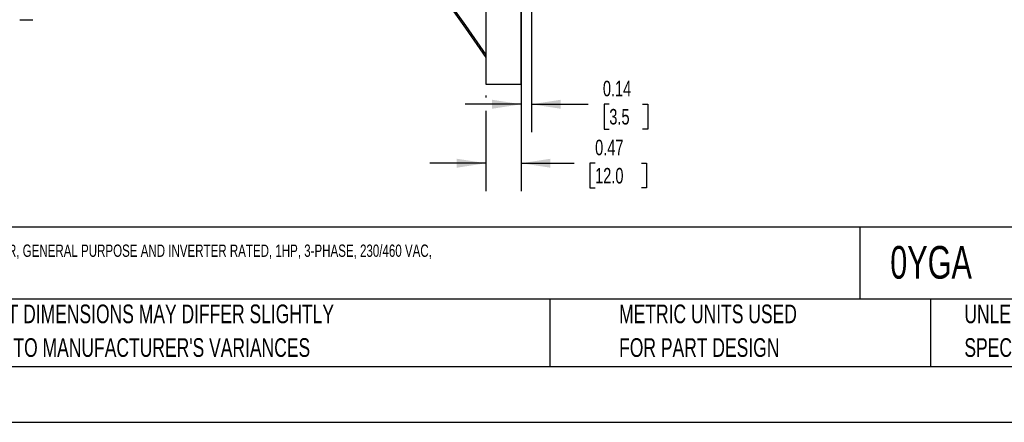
# Model space of a CAD drawing. Header units: inches. Extents: x 0 to 33, y 0 to 25.5.
# Tile 2 of 11: x 7.2 to 20.3, y 0 to 5.4. Entities that reach past the tile are written whole.
import ezdxf

# ---------------------------------------------------------------- set-up
doc = ezdxf.new("R2010")
doc.units = ezdxf.units.IN
doc.header["$LTSCALE"] = 3
doc.header["$MEASUREMENT"] = 0
doc.linetypes.add('CENTERX2', pattern=[0.8, 0.5, -0.1, 0.1, -0.1])
doc.layers.add('DIMENSIONS', color=140, linetype='Continuous', lineweight=25)
doc.layers.add('TEXT', color=140, linetype='Continuous', lineweight=25)
doc.styles.add('SLDTEXTSTYLE0', font='TXT', dxfattribs={"width": 0.7})
doc.dimstyles.new('SLDDIMSTYLE2', dxfattribs={"dimtxt": 0.208333, "dimasz": 0.39, "dimexe": 0, "dimexo": 0.0625, "dimgap": 0.052083, "dimtad": 0, "dimtih": 1, "dimtoh": 1, "dimrnd": 1e-09, "dimdsep": 46, "dimtxsty": 'SLDTEXTSTYLE0', "dimsah": 1, "dimcen": 0.09, "dimadec": 0, "dimazin": 2, "dimtfac": 1, "dimtmove": 0, "dimatfit": 0, "dimfxl": 0, "dimfrac": 2, "dimtolj": 1, "dimtzin": 12, "dimarcsym": 0})

# ---------------------------------------------------------------- blocks, each defined once
blk = doc.blocks.new('SW_NOTE_0_1')
at = {"layer": 'TEXT', "color": 0, "linetype": 'CENTERX2', "lineweight": 18, "char_height": 0.165, "attachment_point": 1, "style": 'SLDTEXTSTYLE0'}
for s, insert in [('M.G.M. ELECTRIC MOTORS SMX IE3 PREMIUM EFFICIENCY AC INDUCTION MOTOR, GENERAL PURPOSE AND INVERTER RATED, 1HP, 3-PHASE, 230/460 VAC,', (0, 0.213)), ('1800RPM, TEFC, IEC 80 FRAME, ALUMINUM, D-FLANGE (B5) MOUNT', (0, -0.132))]:
    blk.add_mtext(s, dxfattribs=dict(at, insert=insert))
blk = doc.blocks.new('SW_NOTE_0_3')
at = {"layer": 'TEXT', "color": 0, "linetype": 'CENTERX2', "lineweight": 18, "char_height": 0.25, "attachment_point": 1, "style": 'SLDTEXTSTYLE0'}
for s, insert in [('UNLESS OTHERWISE', (0, 0.322)), ('SPECIFIED UNITS ARE:', (0, -0.129))]:
    blk.add_mtext(s, dxfattribs=dict(at, insert=insert))
blk = doc.blocks.new('SW_NOTE_0_4')
at = {"layer": 'TEXT', "color": 0, "linetype": 'CENTERX2', "lineweight": 18, "char_height": 0.25, "attachment_point": 1, "style": 'SLDTEXTSTYLE0'}
for s, insert in [('PART DIMENSIONS MAY DIFFER SLIGHTLY', (0, 0.322)), ("DUE TO MANUFACTURER'S VARIANCES", (0, -0.129))]:
    blk.add_mtext(s, dxfattribs=dict(at, insert=insert))
blk = doc.blocks.new('SW_NOTE_0_7')
at = {"layer": 'TEXT', "color": 0, "linetype": 'CENTERX2', "lineweight": 18, "char_height": 0.25, "attachment_point": 1, "style": 'SLDTEXTSTYLE0'}
for s, insert in [('METRIC UNITS USED', (0, 0.322)), ('FOR PART DESIGN', (0, -0.129))]:
    blk.add_mtext(s, dxfattribs=dict(at, insert=insert))
blk = doc.blocks.new('_D_2')
at = {"layer": 'DIMENSIONS'}
for p, q in [((13.866, 5.756), (13.866, 3.886)), ((14.003, 5.756), (14.003, 3.886)), ((13.866, 4.261), (13.116, 4.261)), ((14.003, 4.261), (14.762, 4.261)), ((15.044, 4.26), (14.974, 4.26)), ((14.974, 4.26), (14.974, 3.929)), ((15.49, 4.26), (15.56, 4.26)), ((15.56, 4.26), (15.56, 3.929)), ((14.974, 3.929), (15.044, 3.929)), ((15.56, 3.929), (15.49, 3.929))]:
    blk.add_line(p, q, dxfattribs=at)
for points in [[(13.866, 4.261), (13.476, 4.321), (13.476, 4.201)], [(14.003, 4.261), (14.393, 4.201), (14.393, 4.321)]]:
    blk.add_solid(points, dxfattribs=at)
at = {"layer": 'DIMENSIONS', "char_height": 0.2083, "attachment_point": 1, "style": 'SLDTEXTSTYLE0'}
for s, insert in [('0.14', (14.958, 4.576)), ('3.5', (15.044, 4.198))]:
    blk.add_mtext(s, dxfattribs=dict(at, insert=insert))
blk = doc.blocks.new('_D_3')
at = {"layer": 'DIMENSIONS'}
for p, q in [((13.393, 4.378), (13.393, 4.351)), ((13.866, 4.378), (13.866, 3.096)), ((13.393, 4.171), (13.393, 3.096)), ((13.393, 3.471), (12.643, 3.471)), ((13.866, 3.471), (14.572, 3.471)), ((14.854, 3.471), (14.784, 3.471)), ((14.784, 3.471), (14.784, 3.14)), ((15.473, 3.471), (15.543, 3.471)), ((15.543, 3.471), (15.543, 3.14)), ((14.784, 3.14), (14.854, 3.14)), ((15.543, 3.14), (15.473, 3.14))]:
    blk.add_line(p, q, dxfattribs=at)
for points in [[(13.393, 3.471), (13.003, 3.531), (13.003, 3.411)], [(13.866, 3.471), (14.256, 3.411), (14.256, 3.531)]]:
    blk.add_solid(points, dxfattribs=at)
at = {"layer": 'DIMENSIONS', "char_height": 0.2083, "attachment_point": 1, "style": 'SLDTEXTSTYLE0'}
for s, insert in [('0.47', (14.854, 3.786)), ('12.0', (14.854, 3.408))]:
    blk.add_mtext(s, dxfattribs=dict(at, insert=insert))

msp = doc.modelspace()

# ---------------------------------------------------------------- linework, layer by layer
for p, q in [((13.393, 8.465), (13.393, 4.528)), ((13.866, 4.528), (13.866, 8.465)), ((7.153, 5.394), (7.33, 5.394)), ((13.393, 4.528), (13.866, 4.528))]:
    msp.add_line(p, q)
at = {"color": 7, "linetype": 'Continuous'}
msp.add_line((33, 0), (0, 0), dxfattribs=at)
at = {"flags": 128}
for points in [[(12.625, 6.012), (12.784, 5.787), (13.118, 5.314), (13.393, 4.924)], [(12.625, 5.976), (12.784, 5.752), (13.118, 5.278), (13.393, 4.888)]]:
    msp.add_lwpolyline(points, dxfattribs=at)
at = {"layer": 'TEXT'}
for p, q in [((32.25, 2.613), (0.75, 2.613)), ((18.397, 2.613), (18.397, 1.65)), ((32.25, 1.65), (0.75, 1.65)), ((14.25, 1.65), (14.25, 0.75)), ((19.344, 1.65), (19.344, 0.75)), ((0.75, 0.75), (32.25, 0.75))]:
    msp.add_line(p, q, dxfattribs=at)

# ---------------------------------------------------------------- block references
at = {"layer": 'TEXT', "linetype": 'CENTERX2', "lineweight": 18}
for name, p in [('SW_NOTE_0_1', (0.912, 2.169)), ('SW_NOTE_0_4', (6.51, 1.256)), ('SW_NOTE_0_7', (15.175, 1.256)), ('SW_NOTE_0_3', (19.796, 1.256))]:
    msp.add_blockref(name, p, dxfattribs=at)

# ---------------------------------------------------------------- texts
at = {"layer": 'TEXT', "linetype": 'CENTERX2', "lineweight": 18, "insert": (18.804, 2.362), "char_height": 0.4375, "attachment_point": 1, "style": 'SLDTEXTSTYLE0'}
msp.add_mtext('0YGA', dxfattribs=at)

# ---------------------------------------------------------------- dimensions: what is measured, and where the dimension line sits
at = {"layer": 'DIMENSIONS'}
for base, p1, p2, picture, middle in [((14.003, 4.261), (13.866, 5.906), (14.003, 5.906), '_D_2', (15.267, 4.261)), ((13.866, 3.471), (13.393, 4.528), (13.866, 4.528), '_D_3', (15.164, 3.471))]:
    dim = msp.add_linear_dim(base=base, p1=p1, p2=p2, dimstyle='SLDDIMSTYLE2', dxfattribs=at)
    dim.commit()
    dim.dimension.update_dxf_attribs({"geometry": picture, "text_midpoint": middle, "dimtype": 160})

doc.saveas('drawing.dxf')
